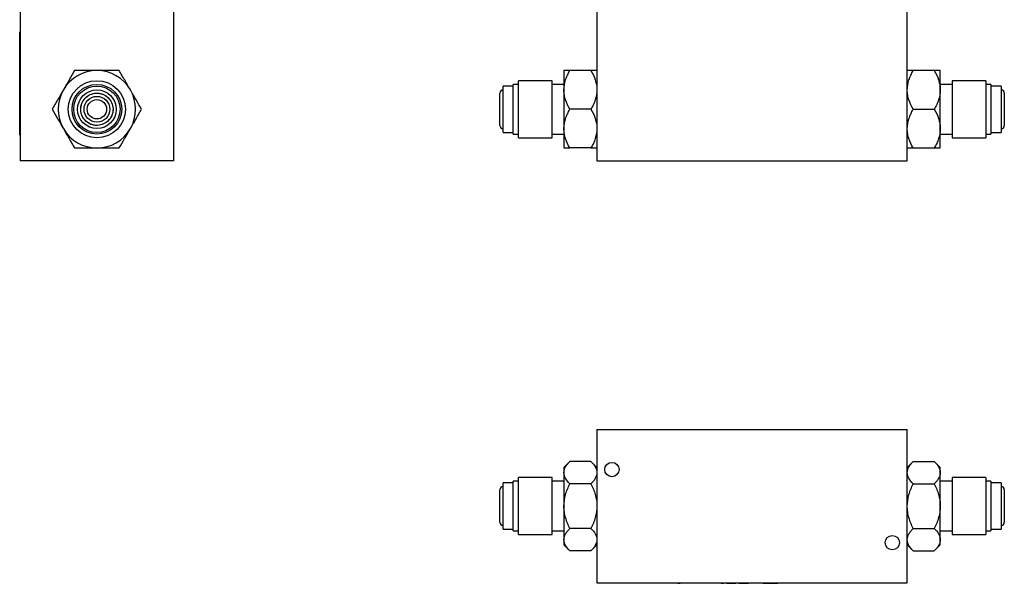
# Model space of a CAD drawing. Header units: inches. Extents: x 5.5 to 29.1, y 3.3 to 18.7.
# Tile 1 of 11: x 5.5 to 15, y 3.3 to 8.8. Entities that reach past the tile are written whole.
import ezdxf

# ---------------------------------------------------------------- set-up
doc = ezdxf.new("R2010")
doc.units = ezdxf.units.IN
doc.header["$MEASUREMENT"] = 0

msp = doc.modelspace()

# ---------------------------------------------------------------- linework, layer by layer
at = {"color": 7, "linetype": 'Continuous', "lineweight": 25}
for p, q in [((5.4658, 8.9029), (5.4658, 7.4179)), ((6.9508, 8.9029), (6.9508, 7.4179)), ((11.0519, 8.9029), (11.0519, 7.4179)), ((14.0579, 7.4179), (14.0579, 8.9029)), ((5.4608, 8.6679), (5.4658, 8.6679)), ((5.4608, 7.6679), (5.4608, 8.6679)), ((5.4604, 8.5686), (5.4604, 8.5821)), ((5.4608, 8.5821), (5.4604, 8.5821)), ((5.4604, 8.5282), (5.4608, 8.5282)), ((5.4604, 8.5092), (5.4608, 8.5092)), ((5.4604, 8.4462), (5.4604, 8.5092)), ((5.4604, 8.4462), (5.4608, 8.4462)), ((5.4604, 8.4382), (5.4604, 8.4444)), ((5.4608, 8.4382), (5.4604, 8.4382)), ((10.7319, 8.2929), (10.7319, 8.1054)), ((10.9939, 8.2929), (10.79, 8.2929)), ((14.3199, 8.2929), (14.116, 8.2929)), ((14.3779, 8.1054), (14.3779, 8.2929)), ((5.4604, 8.1952), (5.4604, 8.174)), ((5.4604, 8.1952), (5.4608, 8.1952)), ((5.4604, 8.1527), (5.4604, 8.174)), ((5.4608, 8.174), (5.4604, 8.174)), ((5.4604, 8.1527), (5.4608, 8.1527)), ((5.4604, 8.1315), (5.4604, 8.1527)), ((5.4604, 8.1315), (5.4608, 8.1315)), ((5.4604, 8.0979), (5.4604, 8.1315)), ((10.2419, 8.1429), (10.1429, 8.1429)), ((10.1429, 7.6929), (10.1429, 8.1429)), ((10.2919, 8.1589), (10.2419, 8.1589)), ((10.2419, 7.6769), (10.2419, 8.1589)), ((10.6169, 8.1948), (10.2919, 8.1948)), ((10.2919, 7.641), (10.2919, 8.1948)), ((10.6169, 7.641), (10.6169, 8.1948)), ((10.7319, 8.1589), (10.6169, 8.1589)), ((14.4929, 8.1589), (14.3779, 8.1589)), ((14.8179, 8.1948), (14.4929, 8.1948)), ((14.4929, 8.1948), (14.4929, 8.1577)), ((14.4929, 8.1577), (14.4929, 7.641)), ((14.8179, 8.1948), (14.8179, 8.1577)), ((14.8679, 8.1589), (14.8179, 8.1589)), ((14.8179, 8.1577), (14.8179, 7.641)), ((14.8679, 8.1589), (14.8679, 8.1266)), ((14.9669, 8.1429), (14.8679, 8.1429)), ((14.8679, 8.1266), (14.8679, 7.6769)), ((14.9669, 8.1429), (14.9669, 8.1127)), ((14.9669, 8.1127), (14.9669, 7.6929)), ((5.4608, 8.0979), (5.4604, 8.0979)), ((5.4604, 8.0979), (5.4604, 8.0679)), ((5.4604, 8.0529), (5.4604, 8.0679)), ((5.4604, 8.0679), (5.4608, 8.0679)), ((5.4608, 8.0529), (5.4604, 8.0529)), ((5.4604, 8.0529), (5.4604, 8.0379)), ((5.4604, 8.0079), (5.4604, 8.0379)), ((5.4608, 8.0379), (5.4604, 8.0379)), ((10.7319, 8.1054), (10.7319, 7.7304)), ((14.3779, 7.7304), (14.3779, 8.1054)), ((14.9979, 8.0739), (14.9974, 8.0679)), ((5.4608, 8.0079), (5.4604, 8.0079)), ((5.4604, 7.9742), (5.4604, 8.0079)), ((5.4604, 7.9742), (5.4608, 7.9742)), ((5.4604, 7.953), (5.4604, 7.9742)), ((5.4604, 7.953), (5.4604, 7.9318)), ((5.4604, 7.953), (5.4608, 7.953)), ((5.4608, 7.9318), (5.4604, 7.9318)), ((5.4604, 7.9318), (5.4604, 7.9106)), ((10.9939, 7.9179), (10.79, 7.9179)), ((14.116, 7.9179), (14.3199, 7.9179)), ((5.4604, 7.9106), (5.4608, 7.9106)), ((10.7319, 7.7304), (10.7319, 7.5429)), ((14.3779, 7.5429), (14.3779, 7.7304)), ((5.4608, 7.6679), (5.4658, 7.6679)), ((10.1429, 7.6929), (10.2419, 7.6929)), ((10.2419, 7.6769), (10.2919, 7.6769)), ((10.2919, 7.641), (10.6169, 7.641)), ((10.6169, 7.6769), (10.7319, 7.6769)), ((14.3779, 7.6769), (14.4929, 7.6769)), ((14.4929, 7.641), (14.8179, 7.641)), ((14.8179, 7.6769), (14.8679, 7.6769)), ((14.8679, 7.6929), (14.9669, 7.6929)), ((10.9939, 7.5429), (10.79, 7.5429)), ((14.116, 7.5429), (14.3199, 7.5429)), ((6.9508, 7.4179), (5.4658, 7.4179)), ((11.0519, 7.4179), (14.0579, 7.4179)), ((11.0519, 4.8178), (14.0579, 4.8178)), ((11.0519, 4.8178), (11.0519, 3.3328)), ((14.0579, 3.3328), (14.0579, 4.8178)), ((10.79, 4.5083), (10.7319, 4.4503)), ((10.9939, 4.5083), (10.79, 4.5083)), ((11.0519, 4.4503), (10.9939, 4.5083)), ((14.116, 4.5083), (14.0579, 4.4503)), ((14.116, 4.5083), (14.3199, 4.5083)), ((14.3779, 4.4503), (14.3199, 4.5083)), ((10.7319, 4.4503), (10.7319, 4.4001)), ((10.7319, 4.4001), (10.7319, 4.0753)), ((14.3779, 4.4001), (14.3779, 4.4503)), ((14.3779, 4.0753), (14.3779, 4.4001)), ((10.2419, 4.3003), (10.1429, 4.3003)), ((10.1429, 3.8503), (10.1429, 4.3003)), ((10.2919, 4.3163), (10.2419, 4.3163)), ((10.2419, 3.8343), (10.2419, 4.3163)), ((10.6169, 4.3522), (10.2919, 4.3522)), ((10.2919, 3.7984), (10.2919, 4.3522)), ((10.6169, 3.7984), (10.6169, 4.3522)), ((10.7319, 4.3163), (10.6169, 4.3163)), ((14.4929, 4.3163), (14.3779, 4.3163)), ((14.8179, 4.3522), (14.4929, 4.3522)), ((14.4929, 4.3522), (14.4929, 3.7984)), ((14.8179, 4.3522), (14.8179, 3.7984)), ((14.8679, 4.3163), (14.8179, 4.3163)), ((14.8679, 4.3163), (14.8679, 3.8343)), ((14.9669, 4.3003), (14.8679, 4.3003)), ((14.9669, 4.3003), (14.9669, 3.8503)), ((10.9939, 4.2918), (10.79, 4.2918)), ((14.116, 4.2918), (14.3199, 4.2918)), ((10.7319, 4.0753), (10.7319, 3.7505)), ((14.3779, 3.7505), (14.3779, 4.0753)), ((10.1429, 3.8503), (10.2419, 3.8503)), ((10.2419, 3.8343), (10.2919, 3.8343)), ((10.6169, 3.8343), (10.7319, 3.8343)), ((10.9939, 3.8588), (10.79, 3.8588)), ((14.116, 3.8588), (14.3199, 3.8588)), ((14.3779, 3.8343), (14.4929, 3.8343)), ((14.8179, 3.8343), (14.8679, 3.8343)), ((14.8679, 3.8503), (14.9669, 3.8503)), ((10.2919, 3.7984), (10.6169, 3.7984)), ((10.7319, 3.7505), (10.7319, 3.7003)), ((14.3779, 3.7003), (14.3779, 3.7505)), ((14.4929, 3.7984), (14.8179, 3.7984)), ((10.7319, 3.7003), (10.79, 3.6423)), ((10.9939, 3.6423), (10.79, 3.6423)), ((10.9939, 3.6423), (11.0519, 3.7003)), ((14.0579, 3.7003), (14.116, 3.6423)), ((14.116, 3.6423), (14.3199, 3.6423)), ((14.3199, 3.6423), (14.3779, 3.7003)), ((11.0519, 3.3328), (14.0579, 3.3328)), ((11.4799, 3.3278), (11.4799, 3.3328)), ((13.6299, 3.3278), (11.4799, 3.3278)), ((11.5547, 3.3278), (11.5547, 3.3274)), ((11.7936, 3.3274), (11.5547, 3.3274)), ((11.7936, 3.3274), (11.7936, 3.3278)), ((11.8148, 3.3274), (11.7936, 3.3274)), ((11.8148, 3.3274), (11.8148, 3.3278)), ((11.8361, 3.3274), (11.8148, 3.3274)), ((11.8361, 3.3278), (11.8361, 3.3274)), ((11.8361, 3.3274), (11.8573, 3.3274)), ((11.8573, 3.3274), (11.8573, 3.3278)), ((11.9995, 3.3274), (11.8573, 3.3274)), ((11.9995, 3.3278), (11.9995, 3.3274)), ((12.0007, 3.3274), (12.0007, 3.3278)), ((12.0012, 3.3274), (12.0007, 3.3274)), ((12.0012, 3.3274), (12.0012, 3.3278)), ((12.0133, 3.3274), (12.0012, 3.3274)), ((12.0133, 3.3274), (12.0133, 3.3278)), ((12.0161, 3.3274), (12.0133, 3.3274)), ((12.0161, 3.3274), (12.0161, 3.3278)), ((12.1329, 3.3274), (12.1329, 3.3278)), ((12.1555, 3.3274), (12.1329, 3.3274)), ((12.1555, 3.3274), (12.1555, 3.3278)), ((12.2033, 3.3274), (12.1555, 3.3274)), ((12.2033, 3.3274), (12.2033, 3.3278)), ((12.2235, 3.3274), (12.2033, 3.3274)), ((12.2235, 3.3274), (12.2235, 3.3278)), ((12.2543, 3.3274), (12.2543, 3.3278)), ((12.2543, 3.3274), (12.2763, 3.3274)), ((12.2763, 3.3274), (12.2763, 3.3278)), ((12.3069, 3.3278), (12.3069, 3.3274)), ((12.3069, 3.3274), (12.3295, 3.3274)), ((12.3295, 3.3274), (12.3295, 3.3278)), ((12.3295, 3.3274), (12.3772, 3.3274)), ((12.3772, 3.3274), (12.3772, 3.3278)), ((12.3772, 3.3274), (12.3974, 3.3274)), ((12.3974, 3.3274), (12.3974, 3.3278)), ((12.4261, 3.3274), (12.4261, 3.3278)), ((12.4261, 3.3274), (12.4488, 3.3274)), ((12.4488, 3.3278), (12.4488, 3.3274)), ((12.4488, 3.3274), (12.4509, 3.3274)), ((12.4509, 3.3274), (12.4509, 3.3278)), ((12.4509, 3.3274), (12.4521, 3.3274)), ((12.4521, 3.3274), (12.4521, 3.3278)), ((12.4521, 3.3274), (12.4683, 3.3274)), ((12.4683, 3.3274), (12.4683, 3.3278)), ((12.4683, 3.3274), (12.4988, 3.3274)), ((12.4988, 3.3274), (12.4988, 3.3278)), ((12.4988, 3.3274), (12.5201, 3.3274)), ((12.5201, 3.3274), (12.5201, 3.3278)), ((12.5491, 3.3278), (12.5491, 3.3274)), ((12.5677, 3.3274), (12.5491, 3.3274)), ((12.5677, 3.3274), (12.5677, 3.3278)), ((12.5777, 3.3274), (12.5677, 3.3274)), ((12.5777, 3.3274), (12.5777, 3.3278)), ((12.6326, 3.3274), (12.5777, 3.3274)), ((12.6326, 3.3274), (12.6326, 3.3278)), ((12.6426, 3.3274), (12.6326, 3.3274)), ((12.6426, 3.3274), (12.6426, 3.3278)), ((12.6612, 3.3274), (12.6426, 3.3274)), ((12.6612, 3.3274), (12.6612, 3.3278)), ((12.6612, 3.3274), (12.6903, 3.3274)), ((12.6903, 3.3274), (12.6903, 3.3278)), ((12.6903, 3.3274), (12.708, 3.3274)), ((12.708, 3.3274), (12.708, 3.3278)), ((12.708, 3.3274), (12.7295, 3.3274)), ((12.7295, 3.3274), (12.7295, 3.3278)), ((12.7295, 3.3274), (12.7509, 3.3274)), ((12.7509, 3.3274), (12.7509, 3.3278)), ((12.7509, 3.3274), (12.7687, 3.3274)), ((12.7687, 3.3274), (12.7687, 3.3278)), ((12.7687, 3.3274), (12.8031, 3.3274)), ((12.8031, 3.3274), (12.8031, 3.3278)), ((12.934, 3.3278), (12.934, 3.3274)), ((13.1087, 3.3274), (12.934, 3.3274)), ((13.1087, 3.3274), (13.1087, 3.3278)), ((13.6299, 3.3328), (13.6299, 3.3278))]:
    msp.add_line(p, q, dxfattribs=at)
for centre, radius in [((6.2083, 7.9179), 0.2769), ((6.2083, 7.9179), 0.241), ((6.2083, 7.9179), 0.225), ((6.2083, 7.9179), 0.1875), ((6.2083, 7.9179), 0.125), ((6.2083, 7.9179), 0.0938), ((11.1969, 4.4293), 0.0693), ((13.9129, 3.7214), 0.0693)]:
    msp.add_circle(centre, radius, dxfattribs=at)
for centre, radius, start, end in [((6.2083, 7.9179), 0.375, 90, 150), ((6.2083, 7.9179), 0.375, 30, 90), ((6.2083, 7.9179), 0.375, 150, 210), ((6.2083, 7.9179), 0.375, 330, 30), ((10.1429, 8.0744), 0.031, 90, 180), ((14.9669, 8.0744), 0.031, 0, 90), ((6.2083, 7.9179), 0.375, 210, 270), ((6.2083, 7.9179), 0.375, 270, 330), ((10.1429, 7.7614), 0.031, 180, 270), ((14.9669, 7.7614), 0.031, 270, 0), ((10.1429, 4.2318), 0.031, 90, 180), ((14.9669, 4.2318), 0.031, 0, 90), ((10.1429, 3.9188), 0.031, 180, 270), ((14.9669, 3.9188), 0.031, 270, 0)]:
    msp.add_arc(centre, radius, start, end, dxfattribs=at)
for points, knots in [([(5.9918, 8.2929), (5.9748, 8.2635), (5.9575, 8.2335), (5.9305, 8.1868), (5.9214, 8.1709), (5.9027, 8.1386), (5.8931, 8.122), (5.8835, 8.1054)], [0, 0, 0, 0, 0.5, 0.5, 0.75, 0.75, 1, 1, 1, 1]), ([(6.2083, 8.2929), (6.1703, 8.2929), (6.1333, 8.2929), (6.0789, 8.2929), (6.061, 8.2929), (6.0259, 8.2929), (6.0087, 8.2929), (5.9918, 8.2929)], [0, 0, 0, 0, 0.5, 0.5, 0.75, 0.75, 1, 1, 1, 1]), ([(6.4248, 8.2929), (6.3909, 8.2929), (6.3562, 8.2929), (6.3022, 8.2929), (6.284, 8.2929), (6.2466, 8.2929), (6.2274, 8.2929), (6.2083, 8.2929)], [0, 0, 0, 0, 0.5, 0.5, 0.75, 0.75, 1, 1, 1, 1]), ([(6.533, 8.1054), (6.514, 8.1383), (6.4955, 8.1704), (6.4684, 8.2174), (6.4594, 8.233), (6.4418, 8.2633), (6.4333, 8.2782), (6.4248, 8.2929)], [0, 0, 0, 0, 0.5, 0.5, 0.75, 0.75, 1, 1, 1, 1]), ([(10.7319, 8.1054), (10.7319, 8.1383), (10.7378, 8.1704), (10.7533, 8.2174), (10.7595, 8.233), (10.7736, 8.2633), (10.7815, 8.2782), (10.79, 8.2929)], [0, 0, 0, 0, 0.5, 0.5, 0.75, 0.75, 1, 1, 1, 1]), ([(10.79, 8.2929), (10.773, 8.2929), (10.7586, 8.2929), (10.7432, 8.2929), (10.7391, 8.2929), (10.7335, 8.2929), (10.7319, 8.2929), (10.7319, 8.2929)], [0, 0, 0, 0, 0.5, 0.5, 0.75, 0.75, 1, 1, 1, 1]), ([(10.9939, 8.2929), (11.0109, 8.2635), (11.0253, 8.2335), (11.0407, 8.1868), (11.0448, 8.1709), (11.0504, 8.1386), (11.0519, 8.122), (11.0519, 8.1054)], [0, 0, 0, 0, 0.5, 0.5, 0.75, 0.75, 1, 1, 1, 1]), ([(11.0519, 8.2929), (11.0519, 8.2929), (11.0461, 8.2929), (11.0306, 8.2929), (11.0244, 8.2929), (11.0103, 8.2929), (11.0024, 8.2929), (10.9939, 8.2929)], [0, 0, 0, 0, 0.5, 0.5, 0.75, 0.75, 1, 1, 1, 1]), ([(14.0579, 8.1054), (14.0579, 8.1383), (14.0638, 8.1704), (14.0793, 8.2174), (14.0855, 8.233), (14.0996, 8.2633), (14.1075, 8.2782), (14.116, 8.2929)], [0, 0, 0, 0, 0.5, 0.5, 0.75, 0.75, 1, 1, 1, 1]), ([(14.116, 8.2929), (14.099, 8.2929), (14.0846, 8.2929), (14.0692, 8.2929), (14.0651, 8.2929), (14.0595, 8.2929), (14.0579, 8.2929), (14.0579, 8.2929)], [0, 0, 0, 0, 0.5, 0.5, 0.75, 0.75, 1, 1, 1, 1]), ([(14.3199, 8.2929), (14.3369, 8.2635), (14.3513, 8.2335), (14.3667, 8.1868), (14.3708, 8.1709), (14.3764, 8.1386), (14.3779, 8.122), (14.3779, 8.1054)], [0, 0, 0, 0, 0.5, 0.5, 0.75, 0.75, 1, 1, 1, 1]), ([(14.3779, 8.2929), (14.3779, 8.2929), (14.3721, 8.2929), (14.3566, 8.2929), (14.3504, 8.2929), (14.3363, 8.2929), (14.3284, 8.2929), (14.3199, 8.2929)], [0, 0, 0, 0, 0.5, 0.5, 0.75, 0.75, 1, 1, 1, 1]), ([(5.8835, 8.1054), (5.8645, 8.0725), (5.846, 8.0404), (5.8188, 7.9934), (5.8099, 7.9778), (5.7923, 7.9474), (5.7837, 7.9326), (5.7753, 7.9179)], [0, 0, 0, 0, 0.5, 0.5, 0.75, 0.75, 1, 1, 1, 1]), ([(6.1303, 8.053), (6.0944, 8.0323), (6.0683, 7.9982), (6.0469, 7.9183), (6.0525, 7.8757), (6.0939, 7.8041), (6.1279, 7.7779), (6.2079, 7.7565), (6.2504, 7.7621), (6.3221, 7.8035), (6.3483, 7.8375), (6.3697, 7.9175), (6.3641, 7.9601), (6.3227, 8.0317), (6.2886, 8.0579), (6.2087, 8.0793), (6.1661, 8.0737), (6.1303, 8.053)], [0, 0, 0, 0, 0.125, 0.125, 0.25, 0.25, 0.375, 0.375, 0.5, 0.5, 0.625, 0.625, 0.75, 0.75, 0.875, 0.875, 1, 1, 1, 1]), ([(6.13, 8.0534), (6.1215, 8.0485), (6.1054, 8.0371), (6.0844, 8.0152), (6.0675, 7.9888), (6.056, 7.9587), (6.0509, 7.9268), (6.0524, 7.8956), (6.0596, 7.8661), (6.072, 7.8392), (6.0891, 7.815), (6.111, 7.794), (6.1374, 7.7772), (6.1675, 7.7656), (6.1993, 7.7605), (6.2306, 7.762), (6.2601, 7.7692), (6.287, 7.7816), (6.3112, 7.7987), (6.3321, 7.8206), (6.349, 7.847), (6.3605, 7.8771), (6.3656, 7.9089), (6.3642, 7.9402), (6.357, 7.9697), (6.3446, 7.9966), (6.3275, 8.0208), (6.3055, 8.0417), (6.2792, 8.0586), (6.2491, 8.0701), (6.2172, 8.0752), (6.186, 8.0738), (6.1565, 8.0666), (6.1385, 8.0583), (6.13, 8.0534)], [0, 0, 0, 0, 0.029997, 0.060005, 0.092161, 0.125, 0.157838, 0.189994, 0.219986, 0.25, 0.279992, 0.310005, 0.342161, 0.375, 0.407838, 0.439994, 0.469986, 0.5, 0.529992, 0.560005, 0.592161, 0.625, 0.657838, 0.689994, 0.719986, 0.75, 0.779992, 0.810005, 0.842161, 0.875, 0.907838, 0.939994, 0.969992, 1, 1, 1, 1]), ([(6.6413, 7.9179), (6.6243, 7.9473), (6.607, 7.9773), (6.58, 8.024), (6.5709, 8.0398), (6.5522, 8.0722), (6.5426, 8.0888), (6.533, 8.1054)], [0, 0, 0, 0, 0.5, 0.5, 0.75, 0.75, 1, 1, 1, 1]), ([(10.1119, 7.762), (10.1119, 7.7621), (10.1119, 7.7623), (10.1119, 7.7693), (10.1119, 7.7815), (10.1119, 7.7987), (10.1119, 7.8206), (10.1119, 7.847), (10.1119, 7.8771), (10.1119, 7.9089), (10.1119, 7.9402), (10.1119, 7.9697), (10.1119, 7.9966), (10.1119, 8.0208), (10.1119, 8.0417), (10.1119, 8.0587), (10.1119, 8.0698), (10.1119, 8.0748), (10.1119, 8.0739), (10.1119, 8.0738)], [0, 0, 0, 0, 0.0466907, 0.1066749, 0.1667016, 0.2266858, 0.2867125, 0.3510247, 0.4167016, 0.4823786, 0.5466907, 0.6066749, 0.6667016, 0.7266858, 0.7867125, 0.8510247, 0.9167016, 0.9823786, 1, 1, 1, 1]), ([(10.79, 7.9179), (10.773, 7.9473), (10.7586, 7.9773), (10.7432, 8.024), (10.7391, 8.0398), (10.7335, 8.0722), (10.7319, 8.0888), (10.7319, 8.1054)], [0, 0, 0, 0, 0.5, 0.5, 0.75, 0.75, 1, 1, 1, 1]), ([(11.0519, 8.1054), (11.0519, 8.0725), (11.0461, 8.0404), (11.0306, 7.9934), (11.0244, 7.9778), (11.0103, 7.9474), (11.0024, 7.9326), (10.9939, 7.9179)], [0, 0, 0, 0, 0.5, 0.5, 0.75, 0.75, 1, 1, 1, 1]), ([(14.116, 7.9179), (14.099, 7.9473), (14.0846, 7.9773), (14.0692, 8.024), (14.0651, 8.0398), (14.0595, 8.0722), (14.0579, 8.0888), (14.0579, 8.1054)], [0, 0, 0, 0, 0.5, 0.5, 0.75, 0.75, 1, 1, 1, 1]), ([(14.3779, 8.1054), (14.3779, 8.0725), (14.3721, 8.0404), (14.3566, 7.9934), (14.3504, 7.9778), (14.3363, 7.9474), (14.3284, 7.9326), (14.3199, 7.9179)], [0, 0, 0, 0, 0.5, 0.5, 0.75, 0.75, 1, 1, 1, 1]), ([(14.9979, 8.0701), (14.9979, 8.0688), (14.9979, 8.0656), (14.9979, 8.0581), (14.9979, 8.0534)], [0, 0, 0, 0, 0.383076, 1, 1, 1, 1]), ([(14.9979, 8.0534), (14.9979, 8.0481), (14.9979, 8.0373), (14.9979, 8.0151), (14.9979, 7.9888), (14.9979, 7.9587), (14.9979, 7.9268), (14.9979, 7.8956), (14.9979, 7.8661), (14.9979, 7.8392), (14.9979, 7.815), (14.9979, 7.7941), (14.9979, 7.7771), (14.9979, 7.766), (14.9979, 7.761), (14.9979, 7.7618), (14.9979, 7.762)], [0, 0, 0, 0, 0.071997, 0.144019, 0.221197, 0.300012, 0.378828, 0.456006, 0.52799, 0.600025, 0.672009, 0.744044, 0.821222, 0.900038, 0.978853, 1, 1, 1, 1]), ([(5.7753, 7.9179), (5.7922, 7.8885), (5.8096, 7.8585), (5.8365, 7.8118), (5.8457, 7.7959), (5.8644, 7.7636), (5.8739, 7.747), (5.8835, 7.7304)], [0, 0, 0, 0, 0.5, 0.5, 0.75, 0.75, 1, 1, 1, 1]), ([(6.533, 7.7304), (6.552, 7.7633), (6.5705, 7.7954), (6.5977, 7.8424), (6.6067, 7.858), (6.6242, 7.8883), (6.6328, 7.9032), (6.6413, 7.9179)], [0, 0, 0, 0, 0.5, 0.5, 0.75, 0.75, 1, 1, 1, 1]), ([(10.7319, 7.7304), (10.7319, 7.7633), (10.7378, 7.7954), (10.7533, 7.8424), (10.7595, 7.858), (10.7736, 7.8883), (10.7815, 7.9032), (10.79, 7.9179)], [0, 0, 0, 0, 0.5, 0.5, 0.75, 0.75, 1, 1, 1, 1]), ([(10.9939, 7.9179), (11.0109, 7.8885), (11.0253, 7.8585), (11.0407, 7.8118), (11.0448, 7.7959), (11.0504, 7.7636), (11.0519, 7.747), (11.0519, 7.7304)], [0, 0, 0, 0, 0.5, 0.5, 0.75, 0.75, 1, 1, 1, 1]), ([(14.0579, 7.7304), (14.0579, 7.7633), (14.0638, 7.7954), (14.0793, 7.8424), (14.0855, 7.858), (14.0996, 7.8883), (14.1075, 7.9032), (14.116, 7.9179)], [0, 0, 0, 0, 0.5, 0.5, 0.75, 0.75, 1, 1, 1, 1]), ([(14.3199, 7.9179), (14.3369, 7.8885), (14.3513, 7.8585), (14.3667, 7.8118), (14.3708, 7.7959), (14.3764, 7.7636), (14.3779, 7.747), (14.3779, 7.7304)], [0, 0, 0, 0, 0.5, 0.5, 0.75, 0.75, 1, 1, 1, 1]), ([(5.8835, 7.7304), (5.9025, 7.6975), (5.921, 7.6654), (5.9482, 7.6184), (5.9572, 7.6028), (5.9747, 7.5724), (5.9833, 7.5576), (5.9918, 7.5429)], [0, 0, 0, 0, 0.5, 0.5, 0.75, 0.75, 1, 1, 1, 1]), ([(6.4248, 7.5429), (6.4417, 7.5723), (6.4591, 7.6023), (6.4861, 7.649), (6.4952, 7.6648), (6.5139, 7.6972), (6.5235, 7.7138), (6.533, 7.7304)], [0, 0, 0, 0, 0.5, 0.5, 0.75, 0.75, 1, 1, 1, 1]), ([(10.79, 7.5429), (10.773, 7.5723), (10.7586, 7.6023), (10.7432, 7.649), (10.7391, 7.6648), (10.7335, 7.6972), (10.7319, 7.7138), (10.7319, 7.7304)], [0, 0, 0, 0, 0.5, 0.5, 0.75, 0.75, 1, 1, 1, 1]), ([(11.0519, 7.7304), (11.0519, 7.6975), (11.0461, 7.6654), (11.0306, 7.6184), (11.0244, 7.6028), (11.0103, 7.5724), (11.0024, 7.5576), (10.9939, 7.5429)], [0, 0, 0, 0, 0.5, 0.5, 0.75, 0.75, 1, 1, 1, 1]), ([(14.116, 7.5429), (14.099, 7.5723), (14.0846, 7.6023), (14.0692, 7.649), (14.0651, 7.6648), (14.0595, 7.6972), (14.0579, 7.7138), (14.0579, 7.7304)], [0, 0, 0, 0, 0.5, 0.5, 0.75, 0.75, 1, 1, 1, 1]), ([(14.3779, 7.7304), (14.3779, 7.6975), (14.3721, 7.6654), (14.3566, 7.6184), (14.3504, 7.6028), (14.3363, 7.5724), (14.3284, 7.5576), (14.3199, 7.5429)], [0, 0, 0, 0, 0.5, 0.5, 0.75, 0.75, 1, 1, 1, 1]), ([(5.9918, 7.5429), (6.0257, 7.5429), (6.0604, 7.5429), (6.1143, 7.5429), (6.1326, 7.5429), (6.1699, 7.5429), (6.1891, 7.5429), (6.2083, 7.5429)], [0, 0, 0, 0, 0.5, 0.5, 0.75, 0.75, 1, 1, 1, 1]), ([(6.2083, 7.5429), (6.2463, 7.5429), (6.2833, 7.5429), (6.3376, 7.5429), (6.3556, 7.5429), (6.3906, 7.5429), (6.4078, 7.5429), (6.4248, 7.5429)], [0, 0, 0, 0, 0.5, 0.5, 0.75, 0.75, 1, 1, 1, 1]), ([(10.7319, 7.5429), (10.7319, 7.5429), (10.7378, 7.5429), (10.7533, 7.5429), (10.7595, 7.5429), (10.7736, 7.5429), (10.7815, 7.5429), (10.79, 7.5429)], [0, 0, 0, 0, 0.5, 0.5, 0.75, 0.75, 1, 1, 1, 1]), ([(10.9939, 7.5429), (11.0109, 7.5429), (11.0253, 7.5429), (11.0407, 7.5429), (11.0448, 7.5429), (11.0504, 7.5429), (11.0519, 7.5429), (11.0519, 7.5429)], [0, 0, 0, 0, 0.5, 0.5, 0.75, 0.75, 1, 1, 1, 1]), ([(14.0579, 7.5429), (14.0579, 7.5429), (14.0638, 7.5429), (14.0793, 7.5429), (14.0855, 7.5429), (14.0996, 7.5429), (14.1075, 7.5429), (14.116, 7.5429)], [0, 0, 0, 0, 0.5, 0.5, 0.75, 0.75, 1, 1, 1, 1]), ([(14.3199, 7.5429), (14.3369, 7.5429), (14.3513, 7.5429), (14.3667, 7.5429), (14.3708, 7.5429), (14.3764, 7.5429), (14.3779, 7.5429), (14.3779, 7.5429)], [0, 0, 0, 0, 0.5, 0.5, 0.75, 0.75, 1, 1, 1, 1]), ([(10.7319, 4.4001), (10.7319, 4.4191), (10.7378, 4.4376), (10.7533, 4.4647), (10.7595, 4.4737), (10.7736, 4.4912), (10.7815, 4.4998), (10.79, 4.5083)], [0, 0, 0, 0, 0.5, 0.5, 0.75, 0.75, 1, 1, 1, 1]), ([(10.9939, 4.5083), (11.0109, 4.4913), (11.0253, 4.474), (11.0407, 4.447), (11.0448, 4.4379), (11.0504, 4.4192), (11.0519, 4.4096), (11.0519, 4.4001)], [0, 0, 0, 0, 0.5, 0.5, 0.75, 0.75, 1, 1, 1, 1]), ([(14.0579, 4.4001), (14.0579, 4.4191), (14.0638, 4.4376), (14.0793, 4.4647), (14.0855, 4.4737), (14.0996, 4.4912), (14.1075, 4.4998), (14.116, 4.5083)], [0, 0, 0, 0, 0.5, 0.5, 0.75, 0.75, 1, 1, 1, 1]), ([(14.3199, 4.5083), (14.3369, 4.4913), (14.3513, 4.474), (14.3667, 4.447), (14.3708, 4.4379), (14.3764, 4.4192), (14.3779, 4.4096), (14.3779, 4.4001)], [0, 0, 0, 0, 0.5, 0.5, 0.75, 0.75, 1, 1, 1, 1]), ([(10.79, 4.2918), (10.773, 4.3088), (10.7586, 4.3261), (10.7432, 4.3531), (10.7391, 4.3622), (10.7335, 4.3809), (10.7319, 4.3905), (10.7319, 4.4001)], [0, 0, 0, 0, 0.5, 0.5, 0.75, 0.75, 1, 1, 1, 1]), ([(11.0519, 4.4001), (11.0519, 4.3811), (11.0461, 4.3626), (11.0306, 4.3354), (11.0244, 4.3264), (11.0103, 4.3089), (11.0024, 4.3003), (10.9939, 4.2918)], [0, 0, 0, 0, 0.5, 0.5, 0.75, 0.75, 1, 1, 1, 1]), ([(14.116, 4.2918), (14.099, 4.3088), (14.0846, 4.3261), (14.0692, 4.3531), (14.0651, 4.3622), (14.0595, 4.3809), (14.0579, 4.3905), (14.0579, 4.4001)], [0, 0, 0, 0, 0.5, 0.5, 0.75, 0.75, 1, 1, 1, 1]), ([(14.3779, 4.4001), (14.3779, 4.3811), (14.3721, 4.3626), (14.3566, 4.3354), (14.3504, 4.3264), (14.3363, 4.3089), (14.3284, 4.3003), (14.3199, 4.2918)], [0, 0, 0, 0, 0.5, 0.5, 0.75, 0.75, 1, 1, 1, 1]), ([(10.1119, 3.9194), (10.1119, 3.9195), (10.1119, 3.9197), (10.1119, 3.9267), (10.1119, 3.9389), (10.1119, 3.9561), (10.1119, 3.978), (10.1119, 4.0044), (10.1119, 4.0345), (10.1119, 4.0663), (10.1119, 4.0976), (10.1119, 4.1271), (10.1119, 4.154), (10.1119, 4.1782), (10.1119, 4.1991), (10.1119, 4.2161), (10.1119, 4.2272), (10.1119, 4.2322), (10.1119, 4.2314), (10.1119, 4.2312)], [0, 0, 0, 0, 0.046691, 0.106675, 0.166702, 0.226686, 0.286713, 0.351025, 0.416702, 0.482379, 0.546691, 0.606675, 0.666702, 0.726686, 0.786713, 0.851025, 0.916702, 0.982379, 1, 1, 1, 1]), ([(10.7319, 4.0753), (10.7319, 4.1133), (10.7378, 4.1503), (10.7533, 4.2047), (10.7595, 4.2226), (10.7736, 4.2577), (10.7815, 4.2749), (10.79, 4.2918)], [0, 0, 0, 0, 0.5, 0.5, 0.75, 0.75, 1, 1, 1, 1]), ([(10.9939, 4.2918), (11.0109, 4.2579), (11.0253, 4.2232), (11.0407, 4.1693), (11.0448, 4.151), (11.0504, 4.1136), (11.0519, 4.0945), (11.0519, 4.0753)], [0, 0, 0, 0, 0.5, 0.5, 0.75, 0.75, 1, 1, 1, 1]), ([(14.0579, 4.0753), (14.0579, 4.1133), (14.0638, 4.1503), (14.0793, 4.2047), (14.0855, 4.2226), (14.0996, 4.2577), (14.1075, 4.2749), (14.116, 4.2918)], [0, 0, 0, 0, 0.5, 0.5, 0.75, 0.75, 1, 1, 1, 1]), ([(14.3199, 4.2918), (14.3369, 4.2579), (14.3513, 4.2232), (14.3667, 4.1693), (14.3708, 4.151), (14.3764, 4.1136), (14.3779, 4.0945), (14.3779, 4.0753)], [0, 0, 0, 0, 0.5, 0.5, 0.75, 0.75, 1, 1, 1, 1]), ([(14.9979, 4.2312), (14.9979, 4.2311), (14.9979, 4.2309), (14.9979, 4.2239), (14.9979, 4.2117), (14.9979, 4.1945), (14.9979, 4.1726), (14.9979, 4.1462), (14.9979, 4.1161), (14.9979, 4.0843), (14.9979, 4.053), (14.9979, 4.0235), (14.9979, 3.9966), (14.9979, 3.9724), (14.9979, 3.9515), (14.9979, 3.9345), (14.9979, 3.9234), (14.9979, 3.9184), (14.9979, 3.9192), (14.9979, 3.9194)], [0, 0, 0, 0, 0.0466907, 0.1066749, 0.1667016, 0.2266858, 0.2867125, 0.3510247, 0.4167016, 0.4823786, 0.5466907, 0.6066749, 0.6667016, 0.7266858, 0.7867125, 0.8510247, 0.9167016, 0.9823786, 1, 1, 1, 1]), ([(10.79, 3.8588), (10.773, 3.8927), (10.7586, 3.9274), (10.7432, 3.9813), (10.7391, 3.9996), (10.7335, 4.037), (10.7319, 4.0561), (10.7319, 4.0753)], [0, 0, 0, 0, 0.5, 0.5, 0.75, 0.75, 1, 1, 1, 1]), ([(11.0519, 4.0753), (11.0519, 4.0373), (11.0461, 4.0003), (11.0306, 3.9459), (11.0244, 3.928), (11.0103, 3.8929), (11.0024, 3.8757), (10.9939, 3.8588)], [0, 0, 0, 0, 0.5, 0.5, 0.75, 0.75, 1, 1, 1, 1]), ([(14.116, 3.8588), (14.099, 3.8927), (14.0846, 3.9274), (14.0692, 3.9813), (14.0651, 3.9996), (14.0595, 4.037), (14.0579, 4.0561), (14.0579, 4.0753)], [0, 0, 0, 0, 0.5, 0.5, 0.75, 0.75, 1, 1, 1, 1]), ([(14.3779, 4.0753), (14.3779, 4.0373), (14.3721, 4.0003), (14.3566, 3.9459), (14.3504, 3.928), (14.3363, 3.8929), (14.3284, 3.8757), (14.3199, 3.8588)], [0, 0, 0, 0, 0.5, 0.5, 0.75, 0.75, 1, 1, 1, 1]), ([(10.7319, 3.7505), (10.7319, 3.7695), (10.7378, 3.788), (10.7533, 3.8152), (10.7595, 3.8242), (10.7736, 3.8417), (10.7815, 3.8503), (10.79, 3.8588)], [0, 0, 0, 0, 0.5, 0.5, 0.75, 0.75, 1, 1, 1, 1]), ([(10.9939, 3.8588), (11.0109, 3.8418), (11.0253, 3.8245), (11.0407, 3.7975), (11.0448, 3.7884), (11.0504, 3.7697), (11.0519, 3.7601), (11.0519, 3.7505)], [0, 0, 0, 0, 0.5, 0.5, 0.75, 0.75, 1, 1, 1, 1]), ([(14.0579, 3.7505), (14.0579, 3.7695), (14.0638, 3.788), (14.0793, 3.8152), (14.0855, 3.8242), (14.0996, 3.8417), (14.1075, 3.8503), (14.116, 3.8588)], [0, 0, 0, 0, 0.5, 0.5, 0.75, 0.75, 1, 1, 1, 1]), ([(14.3199, 3.8588), (14.3369, 3.8418), (14.3513, 3.8245), (14.3667, 3.7975), (14.3708, 3.7884), (14.3764, 3.7697), (14.3779, 3.7601), (14.3779, 3.7505)], [0, 0, 0, 0, 0.5, 0.5, 0.75, 0.75, 1, 1, 1, 1]), ([(10.79, 3.6423), (10.773, 3.6593), (10.7586, 3.6766), (10.7432, 3.7036), (10.7391, 3.7127), (10.7335, 3.7314), (10.7319, 3.741), (10.7319, 3.7505)], [0, 0, 0, 0, 0.5, 0.5, 0.75, 0.75, 1, 1, 1, 1]), ([(11.0519, 3.7505), (11.0519, 3.7315), (11.0461, 3.713), (11.0306, 3.6859), (11.0244, 3.6769), (11.0103, 3.6594), (11.0024, 3.6508), (10.9939, 3.6423)], [0, 0, 0, 0, 0.5, 0.5, 0.75, 0.75, 1, 1, 1, 1]), ([(14.116, 3.6423), (14.099, 3.6593), (14.0846, 3.6766), (14.0692, 3.7036), (14.0651, 3.7127), (14.0595, 3.7314), (14.0579, 3.741), (14.0579, 3.7505)], [0, 0, 0, 0, 0.5, 0.5, 0.75, 0.75, 1, 1, 1, 1]), ([(14.3779, 3.7505), (14.3779, 3.7315), (14.3721, 3.713), (14.3566, 3.6859), (14.3504, 3.6769), (14.3363, 3.6594), (14.3284, 3.6508), (14.3199, 3.6423)], [0, 0, 0, 0, 0.5, 0.5, 0.75, 0.75, 1, 1, 1, 1])]:
    msp.add_open_spline(points, degree=3, knots=knots, dxfattribs=at)

doc.saveas('drawing.dxf')
